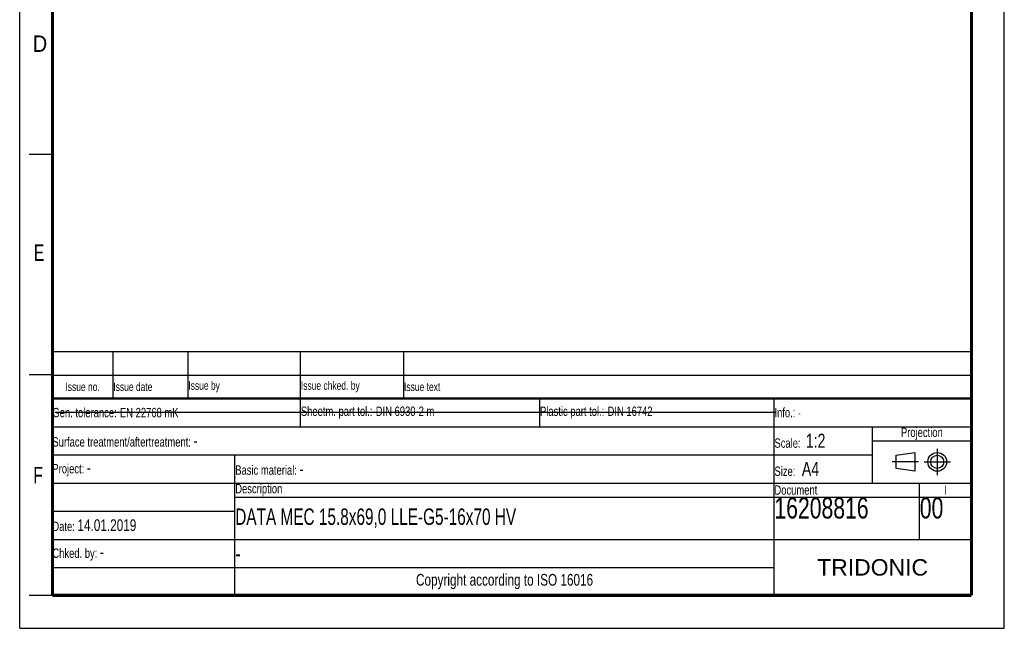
# Model space of a CAD drawing. Header units: millimetres. Extents: x 0 to 210, y 0 to 297.
# Tile 1 of 2: x 0 to 210, y 0 to 130. Entities that reach past the tile are written whole.
import ezdxf

# ---------------------------------------------------------------- set-up
doc = ezdxf.new("R2010")
doc.units = ezdxf.units.MM
doc.header["$LTSCALE"] = 19.36
doc.linetypes.add('CENTER', pattern=[0.6, 0.375, -0.075, 0.075, -0.075])
doc.layers.get('0').update_dxf_attribs({"linetype": 'CONTINUOUS'})
doc.layers.add('DEFAULT_1', color=7, linetype='CENTER')
doc.styles.get("Standard").update_dxf_attribs({"font": 'txt', "width": 0.7})
doc.styles.add('TEXTSTYLE_2', font='txt', dxfattribs={"width": 0.75})
doc.styles.add('TEXTSTYLE_5', font='arial.ttf')

# ---------------------------------------------------------------- blocks, each defined once
blk = doc.blocks.new('PROJEKTIONSMETHODE_BL0', base_point=(192.31, 35.47))
at = {"color": 2, "linetype": 'Continuous'}
for p, q in [((186.91, 36.87), (190.91, 37.47)), ((186.91, 34.07), (186.91, 36.87)), ((190.91, 37.47), (190.91, 33.47)), ((190.91, 33.47), (186.91, 34.07))]:
    blk.add_line(p, q, dxfattribs=at)
for radius in [2, 1.4]:
    blk.add_circle((195.71, 35.47), radius, dxfattribs=at)
at = {"layer": 'DEFAULT_1', "color": 2, "linetype": 'CENTER'}
for p, q in [((195.71, 38.27), (195.71, 32.67)), ((191.71, 35.47), (186.11, 35.47)), ((192.91, 35.47), (198.5, 35.47))]:
    blk.add_line(p, q, dxfattribs=at)
blk = doc.blocks.new('*T11')
at = {"color": 0, "linetype": 'ByBlock', "lineweight": -2, "transparency": 16777216}
for p, q in [((0, 42), (196, 42)), ((0, 0), (0, 42)), ((53, 36), (53, 42)), ((104, 36), (104, 42)), ((154, 0), (154, 42)), ((196, 0), (196, 42)), ((0, 36), (196, 36)), ((175, 24), (175, 36)), ((175, 33), (196, 33)), ((0, 30), (175, 30)), ((39, 0), (39, 30)), ((0, 24), (196, 24)), ((185, 12), (185, 24)), ((39, 21), (196, 21)), ((0, 18), (39, 18)), ((0, 12), (196, 12)), ((0, 6), (154, 6)), ((0, 0), (196, 0))]:
    blk.add_line(p, q, dxfattribs=at)
at = {"color": 5, "linetype": 'Continuous', "transparency": 16777216}
for s, insert, char_height, width, attachment_point, style in [('Gen. tolerance:\\H2.5; \\H2.0;EN 22768 mK', (0.06, 39), 2, 52.88, 4, 'TEXTSTYLE_2'), ('Sheetm. part tol.:\\H2.5; \\H2.0;DIN 6930-2 m', (53.06, 39), 2, 50.88, 4, 'TEXTSTYLE_2'), ('Plastic part tol.:\\H2.5; \\H2.0;DIN 16742', (104.06, 39), 2, 49.88, 4, 'TEXTSTYLE_2'), ('Info.: \\H1.8;{\\W0.7;-}', (154.06, 39), 2, 41.88, 4, 'TEXTSTYLE_2'), ('Projection', (185.5, 34.5), 2, 20.88, 5, 'TEXTSTYLE_2'), ('Surface treatment/aftertreatment: \\H2.5;-', (0.06, 33), 2, 153.88, 4, 'TEXTSTYLE_2'), ('Scale:  \\H3.0;1:2', (154.06, 33), 2, 20.88, 4, 'TEXTSTYLE_2'), ('Project: \\H2.5;-', (0.06, 27), 2, 38.88, 4, 'TEXTSTYLE_2'), ('Basic material: \\H2.5;-', (39.06, 27), 2, 114.88, 4, 'TEXTSTYLE_2'), ('Size: \\H3.0; A4', (154.06, 27), 2, 20.88, 4, 'TEXTSTYLE_2'), ('Description', (39.06, 22.5), 2, 114.88, 4, 'TEXTSTYLE_2'), ('Document', (154.06, 22.5), 2, 30.88, 4, 'TEXTSTYLE_2'), ('I', (190.5, 22.5), 2, 10.88, 5, 'TEXTSTYLE_2'), ('16208816', (154.06, 20.94), 4.5, 30.88, 1, 'TEXTSTYLE_2'), ('00', (185.06, 20.94), 4.5, 10.88, 1, 'TEXTSTYLE_2'), ('Date: \\H2.5;14.01.2019', (0.06, 15), 2, 38.88, 4, 'TEXTSTYLE_2'), ('Chked. by: \\H2.5;-', (0.06, 9), 2, 38.88, 4, 'TEXTSTYLE_2'), ('TRIDONIC', (175, 6), 3.5, 41.88, 5, 'TEXTSTYLE_5'), ('Copyright according to ISO 16016', (96.5, 3), 2.5, 114.88, 5, 'TEXTSTYLE_2')]:
    blk.add_mtext(s, dxfattribs=dict(at, insert=insert, char_height=char_height, width=width, attachment_point=attachment_point, style=style))
at = {"color": 7, "linetype": 'Continuous', "transparency": 16777216, "insert": (39.06, 16.5), "char_height": 3.5, "width": 114.88, "attachment_point": 4}
blk.add_mtext('DATA MEC 15.8x69,0 LLE-G5-16x70 HV', dxfattribs=at)
at = {"color": 7, "linetype": 'Continuous', "transparency": 16777216, "insert": (39.06, 9), "char_height": 3.5, "width": 114.88, "attachment_point": 4, "style": 'TEXTSTYLE_2'}
blk.add_mtext('-', dxfattribs=at)
blk = doc.blocks.new('*T12')
at = {"color": 0, "linetype": 'ByBlock', "lineweight": -2, "transparency": 16777216}
for p, q in [((0, 10), (196, 10)), ((0, 0), (0, 10)), ((13, 0), (13, 10)), ((29, 0), (29, 10)), ((53, 0), (53, 10)), ((75, 0), (75, 10)), ((196, 0), (196, 10)), ((0, 5), (196, 5)), ((0, 0), (196, 0))]:
    blk.add_line(p, q, dxfattribs=at)
at = {"color": 5, "linetype": 'Continuous', "transparency": 16777216, "char_height": 1.8, "style": 'TEXTSTYLE_2'}
for s, insert, width, attachment_point in [('Issue no.', (6.5, 2.5), 12.88, 5), ('Issue date ', (13.06, 2.5), 15.88, 4), ('Issue by ', (29.06, 2.5), 23.88, 4), ('Issue chked. by', (53.06, 2.5), 21.88, 4), ('Issue text ', (75.06, 2.5), 120.88, 4)]:
    blk.add_mtext(s, dxfattribs=dict(at, insert=insert, width=width, attachment_point=attachment_point))

msp = doc.modelspace()

# ---------------------------------------------------------------- linework, layer by layer
at = {"color": 2, "linetype": 'Continuous'}
for p, q in [((0, 0), (0, 297)), ((210, 0), (210, 297)), ((7, 101), (2, 101)), ((7, 54), (2, 54)), ((7, 7), (2, 7)), ((0, 0), (210, 0))]:
    msp.add_line(p, q, dxfattribs=at)
at = {"color": 7, "linetype": 'Continuous'}
msp.add_line((7.46812, 46.04239), (161.26812, 46.04239), dxfattribs=at)
for points, const_width in [([(7, 7), (7, 290)], 0.7), ([(203, 7), (203, 290)], 0.7), ([(7, 49), (203, 49)], 0.5), ([(7, 7), (203, 7)], 0.7)]:
    msp.add_lwpolyline(points, dxfattribs=dict(at, const_width=const_width))

# ---------------------------------------------------------------- block references
for name, p in [('*T12', (6.91362, 48.96015)), ('*T11', (6.91355, 6.96013))]:
    msp.add_blockref(name, p)
at = {"color": 2, "linetype": 'Continuous'}
msp.add_blockref('PROJEKTIONSMETHODE_BL0', (192.30508, 35.46975), dxfattribs=at)

# ---------------------------------------------------------------- texts
at = {"color": 5, "linetype": 'Continuous', "style": 'TEXTSTYLE_2'}
for s, width, p in [('D', 0.904762, (2.80729, 122.85717)), ('E', 0.714286, (3.00245, 78.30247)), ('F', 0.714286, (2.92219, 30.89704))]:
    msp.add_text(s, height=3.5, dxfattribs=dict(at, width=width)).set_placement(p)

doc.saveas('drawing.dxf')
